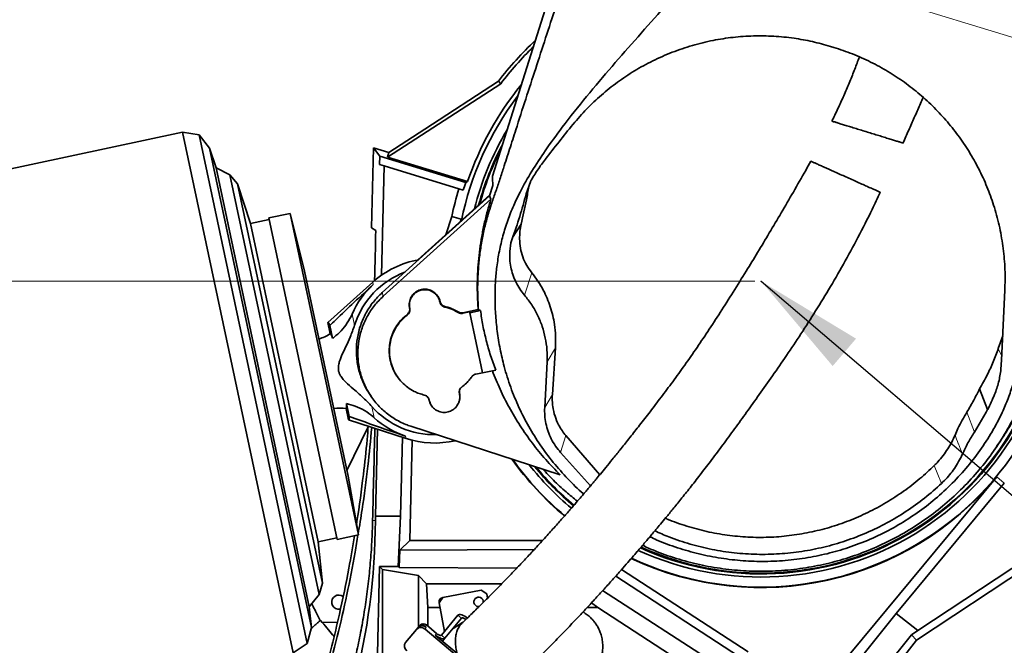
# Model space of a CAD drawing. Header units: millimetres. Extents: x 0 to 11920, y 0 to 8400.
# Tile 17 of 55: x 2615 to 3245, y 5279 to 5679. Entities that reach past the tile are written whole.
import ezdxf

# ---------------------------------------------------------------- set-up
doc = ezdxf.new("R2010")
doc.units = ezdxf.units.MM
doc.header["$LTSCALE"] = 20
doc.header["$PDSIZE"] = -1
doc.styles.add('SLDTEXTSTYLE0', font='TXT', dxfattribs={"width": 0.605})
doc.dimstyles.new('SLDDIMSTYLE0', dxfattribs={"dimtxt": 70, "dimasz": 70, "dimexe": 0, "dimexo": 0.0625, "dimgap": 17.5, "dimtad": 1, "dimdec": 0, "dimrnd": 1e-09, "dimzin": 12, "dimdsep": 46, "dimtxsty": 'SLDTEXTSTYLE0', "dimsah": 1, "dimcen": 0.09, "dimadec": 0, "dimazin": 3, "dimtfac": 1, "dimtofl": 0, "dimtmove": 0, "dimatfit": 3, "dimfxl": 1, "dimfrac": 2, "dimtolj": 1, "dimtzin": 12, "dimarcsym": 0})
doc.dimstyles.new('SLDDIMSTYLE1', dxfattribs={"dimtxt": 70, "dimasz": 70, "dimexe": 0, "dimexo": 0.0625, "dimgap": 17.5, "dimtad": 1, "dimdec": 1, "dimrnd": 1e-09, "dimzin": 12, "dimdsep": 46, "dimtxsty": 'SLDTEXTSTYLE0', "dimsah": 1, "dimcen": 0.09, "dimadec": 0, "dimazin": 3, "dimtfac": 1, "dimtofl": 0, "dimtmove": 0, "dimatfit": 3, "dimfxl": 1, "dimfrac": 2, "dimtolj": 1, "dimtzin": 12, "dimarcsym": 0})
doc.dimstyles.new('SLDDIMSTYLE2', dxfattribs={"dimtxt": 0.18, "dimasz": 70, "dimexe": 0, "dimexo": 0.0625, "dimgap": 0, "dimtad": 0, "dimtih": 1, "dimtoh": 1, "dimdec": 0, "dimrnd": 1e-09, "dimzin": 0, "dimdsep": 46, "dimtxsty": 'Standard', "dimsah": 1, "dimcen": 0.09, "dimadec": 0, "dimazin": 0, "dimtfac": 70, "dimtdec": 0, "dimtofl": 0, "dimtmove": 0, "dimatfit": 3, "dimfxl": 1, "dimfrac": 2, "dimtolj": 1, "dimtzin": 0, "dimarcsym": 0})
doc.dimstyles.new('SLDDIMSTYLE4', dxfattribs={"dimtxt": 70, "dimasz": 70, "dimexe": 0, "dimexo": 0.0625, "dimgap": 17.5, "dimtad": 1, "dimdec": 0, "dimrnd": 1e-09, "dimzin": 12, "dimdsep": 46, "dimtxsty": 'SLDTEXTSTYLE0', "dimsah": 1, "dimcen": 0.09, "dimse1": 1, "dimsd1": 1, "dimadec": 0, "dimazin": 3, "dimtfac": 1, "dimtofl": 0, "dimtmove": 0, "dimatfit": 3, "dimfxl": 1, "dimfrac": 2, "dimtolj": 1, "dimtzin": 12, "dimarcsym": 0})

# ---------------------------------------------------------------- blocks, each defined once
blk = doc.blocks.new('_D_10')
at = {"color": 7, "linetype": 'Continuous', "lineweight": 0}
for p, q in [((3085.41, 6636.48), (2001.1, 6636.48)), ((2031.1, 6636.48), (2031.1, 5511.48)), ((3085.41, 5511.48), (2001.1, 5511.48))]:
    blk.add_line(p, q, dxfattribs=at)
at = {"color": 7, "linetype": 'Continuous', "lineweight": 18}
for points in [[(2031.1, 6636.48), (2021.1, 6566.48), (2041.1, 6566.48)], [(2031.1, 5511.48), (2041.1, 5581.48), (2021.1, 5581.48)]]:
    blk.add_solid(points, dxfattribs=at)
at = {"color": 7, "linetype": 'Continuous', "lineweight": 18, "insert": (1940.86, 5967.04), "char_height": 70, "attachment_point": 1, "rotation": 90, "style": 'SLDTEXTSTYLE0'}
blk.add_mtext('1125', dxfattribs=at)
blk = doc.blocks.new('_D_12')
at = {"color": 7, "linetype": 'Continuous', "lineweight": 0}
for p, q in [((2879.41, 7007.63), (1861.1, 7007.63)), ((1891.1, 4731.48), (1891.1, 7007.63)), ((2409.82, 4731.48), (1861.1, 4731.48))]:
    blk.add_line(p, q, dxfattribs=at)
at = {"color": 7, "linetype": 'Continuous', "lineweight": 18}
for points in [[(1891.1, 7007.63), (1881.1, 6937.63), (1901.1, 6937.63)], [(1891.1, 4731.48), (1901.1, 4801.48), (1881.1, 4801.48)]]:
    blk.add_solid(points, dxfattribs=at)
at = {"color": 7, "linetype": 'Continuous', "lineweight": 18, "insert": (1800.86, 5762.61), "char_height": 70, "attachment_point": 1, "rotation": 90, "style": 'SLDTEXTSTYLE0'}
blk.add_mtext('2276', dxfattribs=at)
blk = doc.blocks.new('_D_14')
at = {"color": 7, "linetype": 'Continuous', "lineweight": 0}
for p, q in [((4581.91, 5609.84), (4581.91, 5800.8)), ((4581.91, 5770.8), (4186.2, 5770.8))]:
    blk.add_line(p, q, dxfattribs=at)
at = {"color": 7, "linetype": 'Continuous', "lineweight": 18}
blk.add_solid([(4581.91, 5770.8), (4511.91, 5780.8), (4511.91, 5760.8)], dxfattribs=at)
at = {"color": 7, "linetype": 'Continuous', "lineweight": 18, "insert": (4186.2, 5861.03), "char_height": 70, "attachment_point": 1, "style": 'SLDTEXTSTYLE0'}
blk.add_mtext('1773', dxfattribs=at)
blk = doc.blocks.new('_D_15')
at = {"color": 7, "linetype": 'Continuous', "lineweight": 0}
for p, q in [((4581.91, 5609.84), (4581.91, 5940.8)), ((4581.91, 5910.8), (4173.52, 5910.8))]:
    blk.add_line(p, q, dxfattribs=at)
at = {"color": 7, "linetype": 'Continuous', "lineweight": 18}
for centre, start, end in [((4293.63, 5964.51), 153.43495, 206.56505), ((4292.66, 5964.51), 333.43495, 26.56505)]:
    blk.add_arc(centre, 120.11, start, end, dxfattribs=at)
blk.add_solid([(4581.91, 5910.8), (4511.91, 5920.8), (4511.91, 5900.8)], dxfattribs=at)
at = {"color": 7, "linetype": 'Continuous', "lineweight": 18, "insert": (4186.2, 6001.03), "char_height": 70, "attachment_point": 1, "style": 'SLDTEXTSTYLE0'}
blk.add_mtext('1894', dxfattribs=at)

msp = doc.modelspace()

# ---------------------------------------------------------------- linework, layer by layer
at = {"color": 7, "linetype": 'Continuous', "lineweight": 35}
for p, q in [((2917.64, 5578.56), (2977.02, 5766.45)), ((3133.73, 5661.57), (3135.96, 5660.89)), ((2922.95, 5637.7), (2850.64, 5590.75)), ((2874.41, 5608.69), (2921.5, 5639.25)), ((2921.5, 5639.25), (2922.95, 5637.7)), ((2969.08, 5611.66), (2969.23, 5611.85)), ((2719.49, 5606.65), (2508.48, 5561.79)), ((2730.11, 5604.97), (2719.49, 5606.65)), ((2719.49, 5606.65), (2790.19, 5274.08)), ((2736.88, 5596.61), (2730.11, 5604.97)), ((2730.11, 5604.97), (2799.21, 5279.93)), ((2851.47, 5593.79), (2874.41, 5608.69)), ((2740.99, 5583.96), (2736.88, 5596.61)), ((2736.88, 5596.61), (2801.99, 5290.32)), ((2840.42, 5545.56), (2841.69, 5596.78)), ((2841.69, 5596.78), (2845.62, 5591.33)), ((2841.69, 5596.78), (2851.47, 5593.79)), ((2845.62, 5591.33), (2845.49, 5586.06)), ((2900.6, 5574.52), (2845.62, 5591.33)), ((2851.47, 5593.79), (2850.64, 5590.75)), ((2850.64, 5590.75), (2901.77, 5575.12)), ((2749.81, 5579.46), (2740.99, 5583.96)), ((2740.99, 5583.96), (2800.6, 5303.55)), ((2848.4, 5585.17), (2845.49, 5586.06)), ((2848.4, 5585.17), (2846.67, 5515.32)), ((2896.24, 5570.54), (2848.4, 5585.17)), ((2754.78, 5573.64), (2749.81, 5579.46)), ((2749.81, 5579.46), (2806.82, 5311.24)), ((2762.98, 5548.42), (2754.78, 5573.64)), ((2754.78, 5573.64), (2809, 5318.58)), ((2901.77, 5575.12), (2900.6, 5574.52)), ((2917.89, 5572.64), (2915.87, 5566.08)), ((2941.91, 5575.08), (2939.27, 5567.3)), ((2941.91, 5575.08), (2941.94, 5575.14)), ((2915.87, 5566.08), (2847.22, 5504.27)), ((2916.03, 5566.6), (2869.98, 5525.13)), ((2899.05, 5569.68), (2896.24, 5570.54)), ((2915.87, 5566.08), (2916.7, 5563.89)), ((2916.7, 5563.89), (2847.85, 5501.91)), ((2916.18, 5562.21), (2916.7, 5563.89)), ((2788.28, 5554.82), (2774.69, 5551.93)), ((2797.48, 5517.92), (2788.28, 5554.82)), ((2788.28, 5554.82), (2831.95, 5349.41)), ((2887.83, 5541.21), (2891.69, 5552.8)), ((2891.69, 5552.8), (2897.77, 5551.16)), ((2774.9, 5550.95), (2762.98, 5548.42)), ((2762.98, 5548.42), (2806.22, 5344.96)), ((2774.69, 5551.93), (2818.35, 5346.52)), ((2897.3, 5549.73), (2897.77, 5551.16)), ((2897.77, 5551.16), (2897.52, 5549.94)), ((2936.08, 5548.03), (2930.57, 5539.36)), ((2840.42, 5545.56), (2843.09, 5544.01)), ((2928.72, 5530.59), (2929.36, 5536.01)), ((2797.48, 5517.92), (2825.34, 5386.85)), ((2841.18, 5510.94), (2812.46, 5485.05)), ((3245.28, 5505.73), (3243.16, 5460.99)), ((2884.12, 5498.16), (2884.09, 5498.28)), ((2884.25, 5498.42), (2884.22, 5498.54)), ((2864.66, 5494.38), (2864.68, 5494.26)), ((2864.79, 5494.18), (2864.81, 5494.06)), ((2908.55, 5493.48), (2898.67, 5491.38)), ((2903, 5491.94), (2898.7, 5491.03)), ((2903.12, 5491.38), (2903, 5491.94)), ((2910.03, 5492.85), (2903.12, 5491.38)), ((2903.12, 5491.38), (2911.3, 5452.93)), ((2908.7, 5493.14), (2908.55, 5493.48)), ((2910.03, 5492.85), (2908.7, 5493.14)), ((2812.46, 5485.05), (2813.98, 5477.88)), ((2813.73, 5483.26), (2815.48, 5475.04)), ((3241.09, 5468.5), (3243.9, 5476.6)), ((2957.96, 5468.95), (2955.98, 5439.13)), ((2952.59, 5459.92), (2951.07, 5430.88)), ((3243.16, 5460.99), (3242.75, 5455.33)), ((2906.96, 5452.16), (2911.27, 5453.07)), ((2911.3, 5452.93), (2919.74, 5454.72)), ((2856.93, 5450.47), (2857.04, 5450.31)), ((2903.71, 5449.47), (2903.81, 5449.62)), ((2896.7, 5439.85), (2896.67, 5439.96)), ((3234.28, 5429.5), (3229.06, 5442.66)), ((2826.09, 5425.13), (2824.34, 5433.35)), ((2839.74, 5438.41), (2840.51, 5437.31)), ((2877.11, 5435.8), (2877.13, 5435.69)), ((2877.24, 5435.6), (2877.26, 5435.49)), ((2825.65, 5422.97), (2824.13, 5430.15)), ((3225.83, 5415.06), (3233.42, 5427.87)), ((3233.42, 5427.87), (3234.28, 5429.5)), ((2825.65, 5422.97), (2862.42, 5411.01)), ((2838.24, 5418.36), (2824.54, 5390.62)), ((2844.23, 5416.93), (2842.86, 5361.48)), ((2865.52, 5418.81), (2960.96, 5387.8)), ((2858.87, 5361.48), (2860.11, 5411.76)), ((2864.77, 5345.77), (2866.36, 5409.88)), ((2964.69, 5412.84), (2986.31, 5387.85)), ((2961.29, 5402.02), (2980.41, 5380.79)), ((3218.12, 5400.96), (3218.12, 5400.97)), ((3238.25, 5403.25), (3240.08, 5405.85)), ((2831.95, 5349.41), (2825.34, 5386.85)), ((3240.08, 5386.57), (3084.94, 5199.44)), ((3244.92, 5382.56), (3175.79, 5299.17)), ((2842.86, 5361.48), (2842.84, 5358.52)), ((2842.86, 5361.48), (2858.87, 5361.48)), ((2857.38, 5329.16), (2858.87, 5361.48)), ((3300.03, 5355.64), (3188.86, 5282.06)), ((3288.17, 5353.38), (3189.73, 5288.22)), ((2806.22, 5344.96), (2818.15, 5347.5)), ((2809, 5318.58), (2806.22, 5344.96)), ((2818.35, 5346.52), (2831.95, 5349.41)), ((2858.5, 5339.66), (2864.77, 5345.77)), ((2864.77, 5345.77), (2949.63, 5345.77)), ((2857.99, 5328.54), (2858.5, 5339.66)), ((2944.5, 5340.18), (2858.5, 5339.66)), ((2843.28, 5228.67), (2845.41, 5329.16)), ((2847.33, 5327.24), (2845.41, 5329.16)), ((2857.38, 5329.16), (2845.41, 5329.16)), ((2847.33, 5327.24), (2847.33, 5233.49)), ((2870.32, 5323.38), (2847.33, 5327.24)), ((2857.38, 5329.16), (2857.99, 5328.54)), ((2857.99, 5328.54), (2933.17, 5328.1)), ((3000.16, 5327.22), (3081.1, 5274.61)), ((2875.62, 5318.07), (2870.32, 5323.38)), ((2870.32, 5323.38), (2870.32, 5290.45)), ((3075.54, 5271.46), (2996.48, 5323.06)), ((2806.82, 5311.24), (2809, 5318.58)), ((2875.62, 5318.07), (2923.5, 5318.07)), ((2876.41, 5303.09), (2875.62, 5318.07)), ((2885.92, 5309.51), (2910.5, 5314.06)), ((2914, 5311.66), (2910.5, 5314.06)), ((2988.14, 5313.78), (3061.04, 5266.58)), ((2800.6, 5303.55), (2806.82, 5311.24)), ((2885.92, 5309.51), (2883.52, 5306.01)), ((2914, 5311.66), (2914.5, 5308.95)), ((2801.99, 5290.32), (2800.6, 5303.55)), ((2876.41, 5303.09), (2876.41, 5291.03)), ((2884.06, 5303.09), (2876.41, 5303.09)), ((2886.92, 5287.67), (2883.52, 5306.01)), ((2985.01, 5303.09), (2978.3, 5303.09)), ((2980.93, 5305.92), (2985.01, 5303.09)), ((3050.22, 5260.7), (2985.01, 5303.09)), ((2895.64, 5298.06), (2885.05, 5285.44)), ((2897.94, 5296.14), (2887.34, 5283.51)), ((3175.79, 5299.17), (3068.08, 5164.97)), ((3175.79, 5299.17), (3189.73, 5288.22)), ((2799.21, 5279.93), (2801.99, 5290.32)), ((2802.04, 5289.78), (2801.78, 5289.54)), ((2818.57, 5293.53), (2808.62, 5293.62)), ((2862.17, 5280.74), (2869.16, 5289.07)), ((2869.16, 5289.07), (2869.98, 5290.04)), ((2870.56, 5290.73), (2869.98, 5290.04)), ((2870.56, 5290.73), (2871.38, 5291.7)), ((2904.95, 5263.77), (2874.56, 5289.27)), ((2875.37, 5290.25), (2874.61, 5290.89)), ((2881.93, 5286.4), (2875.42, 5291.86)), ((3189.73, 5288.22), (3185.63, 5285.57)), ((2897.39, 5271.77), (2881.12, 5285.42)), ((2887.34, 5283.51), (2885.71, 5281.57)), ((3185.63, 5285.57), (3079.44, 5153.35)), ((3188.86, 5282.06), (3130.28, 5207.52)), ((3188.86, 5282.06), (3185.63, 5285.57)), ((2790.19, 5274.08), (2799.21, 5279.93))]:
    msp.add_line(p, q, dxfattribs=at)
at = {"color": 8, "linetype": 'Continuous', "lineweight": 18}
for p, q in [((3267.5, 5662.11), (3059.55, 5725.52)), ((2916.96, 5560.53), (2916.18, 5562.21)), ((2938.17, 5502.6), (2942.82, 5516.89)), ((2841.18, 5510.94), (2841.5, 5509.42)), ((2847.85, 5501.91), (2847.22, 5504.27)), ((2884.09, 5498.28), (2884.22, 5498.54)), ((2884.12, 5498.16), (2884.25, 5498.42)), ((2827.98, 5490.52), (2829.51, 5483.33)), ((2863.26, 5489.91), (2863.18, 5490.24)), ((2864.79, 5494.18), (2864.66, 5494.38)), ((2864.68, 5494.26), (2864.81, 5494.06)), ((2887.25, 5495.36), (2887.22, 5495)), ((2895.69, 5491.54), (2895.76, 5491.88)), ((2898.67, 5491.38), (2898.7, 5491.03)), ((2952.59, 5459.92), (2957.96, 5468.95)), ((3243.29, 5463.67), (3241.09, 5468.5)), ((2896.57, 5439.59), (2896.7, 5439.85)), ((2955.98, 5439.13), (2951.07, 5430.88)), ((2877.24, 5435.6), (2877.11, 5435.8)), ((2877.26, 5435.49), (2877.13, 5435.69)), ((2840.53, 5431.49), (2842.06, 5424.29)), ((3225.83, 5415.06), (3221.01, 5427.94)), ((2862.1, 5412.53), (2862.42, 5411.01)), ((2961.29, 5402.02), (2964.69, 5412.84)), ((3240.08, 5386.57), (3244.92, 5382.56)), ((2841.09, 5358.56), (2842.84, 5358.52)), ((2897.94, 5296.14), (2895.64, 5298.06)), ((2875.37, 5290.25), (2874.56, 5289.27)), ((2875.42, 5291.86), (2874.61, 5290.89)), ((2881.12, 5285.42), (2881.93, 5286.4)), ((2885.05, 5285.44), (2887.34, 5283.51))]:
    msp.add_line(p, q, dxfattribs=at)
at = {"color": 8, "linetype": 'Continuous', "lineweight": 18, "flags": 128}
msp.add_lwpolyline([(3200.14, 5393.71), (3202.49, 5388.02), (3204.41, 5383.36), (3204.83, 5382.33)], dxfattribs=at)
at = {"color": 7, "linetype": 'Continuous', "lineweight": 35, "flags": 128}
for points in [[(2901.87, 5296.15), (2900.94, 5296.87), (2899.98, 5297.48), (2899.04, 5297.97), (2898.14, 5298.31), (2897.32, 5298.49), (2896.61, 5298.51), (2896.05, 5298.37), (2895.64, 5298.06)], [(2900.73, 5295.43), (2900.59, 5295.54), (2900.11, 5295.84), (2899.64, 5296.09), (2899.19, 5296.26), (2898.78, 5296.35), (2898.43, 5296.36), (2898.14, 5296.29), (2897.94, 5296.14)], [(2887.34, 5283.51), (2886.94, 5283.21), (2886.37, 5283.06), (2885.66, 5283.08), (2884.85, 5283.27), (2883.95, 5283.61), (2883, 5284.1), (2882.05, 5284.71), (2881.12, 5285.42)], [(2885.05, 5285.44), (2884.84, 5285.29), (2884.56, 5285.21), (2884.21, 5285.22), (2883.8, 5285.32), (2883.35, 5285.49), (2882.87, 5285.73), (2882.4, 5286.04), (2881.93, 5286.4)]]:
    msp.add_lwpolyline(points, dxfattribs=at)
at = {"color": 7, "linetype": 'Continuous', "lineweight": 35}
for centre, radius, start, end in [((3089.41, 5511.48), 211, 133.15812, 142.73073), ((3089.41, 5511.48), 208.9, 134.19889, 142.83047), ((3089.41, 5511.48), 198.14, 140.68178, 161.265), ((3089.41, 5511.48), 195.42, 142.7779, 168.55444), ((3089.41, 5511.48), 189.02, 149.22654, 165.85156), ((3089.41, 5511.48), 187, 152.18494, 164.91709), ((3089.41, 5511.48), 186.5, 153.06986, 164.67904), ((3089.41, 5511.48), 199.06, 161.53707, 163), ((3089.41, 5511.48), 202, 163, 168.19684), ((2880.68, 5467.11), 59, 99.93621, 132.02686), ((3089.41, 5511.48), 195.42, 244.91782, 3.82673), ((2880.68, 5467.11), 53.67, 110.68147, 162.41396), ((2880.68, 5467.11), 57.66, 132.79909, 156.04428), ((3089.41, 5511.48), 189.02, 245.47081, 357.3781), ((3089.41, 5511.48), 187, 245.65258, 354.41969), ((3089.41, 5511.48), 186.5, 245.69794, 353.53477), ((2795.99, 5507.89), 35, 287.82284, 300.94729), ((2819.9, 5395.41), 35, 83.05808, 96.17857), ((2880.68, 5467.11), 53.67, 221.58745, 271.41426), ((2880.68, 5467.11), 57.66, 227.95714, 251.20233), ((2880.68, 5467.11), 59, 251.97455, 282.90953), ((3089.41, 5511.48), 195.71, 215.49999, 230.04457), ((3089.41, 5511.48), 195.42, 215.61435, 230.04704), ((3089.41, 5511.48), 189.02, 218.3351, 230.09096), ((3089.41, 5511.48), 187, 219.27634, 230.10256), ((3089.41, 5511.48), 186.5, 219.51618, 230.10542), ((3089.41, 5511.48), 195.71, 244.89398, 320.33937), ((2819.41, 5306.48), 4.5, 52.24387, 261.45901), ((2886.47, 5306.56), 3, 100.5, 190.5), ((2908.83, 5306.63), 3, 352.32665, 280.5), ((2819.41, 5306.48), 4.5, 261.45901, 284.61061), ((2871.96, 5286.46), 3.83, 47.32466, 137.04786), ((2872.78, 5287.43), 3.83, 47.32466, 137.04786), ((2872.66, 5288.78), 2.87, 47.32466, 137.04786), ((2873.48, 5289.75), 2.87, 47.32466, 137.04786), ((2865.23, 5278.43), 3.83, 142.95214, 232.67534)]:
    msp.add_arc(centre, radius, start, end, dxfattribs=at)
for centre, major_axis, ratio, start_param, end_param in [((2769.41, 2681.08), (89.88, 3635.79), 0.001295, 5.604881, 5.619053), ((2819.14, 5454.03), (-6.6, 31.07), 0.069984, 5.922578, 6.323611), ((2819.14, 5454.03), (-6.6, 31.07), 0.069984, 3.101167, 3.5022), ((2769.41, 2681.08), (123.83, 5009.31), 0.001295, 5.27634, 5.29032), ((2420.91, 5360.04), (0, 422.03), 0.999776, 4.454533, 4.708781)]:
    msp.add_ellipse(centre, major_axis=major_axis, ratio=ratio, start_param=start_param, end_param=end_param, dxfattribs=at)
for points, knots in [([(2916.96, 5560.53), (2917.81, 5563.01), (2919.52, 5567.97), (2922.11, 5575.73), (2925.15, 5585.03), (2928.65, 5595.88), (2933.39, 5610.69), (2938.95, 5627.9), (2945.31, 5647.44), (2951.69, 5666.92), (2957.85, 5685.87), (2963.78, 5704.35), (2969.48, 5722.28), (2975.17, 5740.26), (2978.97, 5752.25), (2980.87, 5758.24)], [0, 0, 0, 0, 0.040159, 0.080411, 0.120634, 0.18248, 0.244343, 0.343556, 0.442775, 0.542064, 0.641335, 0.730921, 0.820522, 0.910262, 1, 1, 1, 1]), ([(2975.99, 5375.58), (2975.9, 5375.65), (2972.25, 5378.63), (2965.67, 5385.31), (2956.41, 5395.64), (2948.11, 5406.79), (2940.76, 5418.52), (2934.42, 5430.85), (2929.17, 5443.7), (2925.24, 5456.22), (2922.46, 5468.18), (2920.62, 5479.48), (2919.56, 5490.54), (2919.21, 5501.3), (2919.52, 5511.28), (2920.44, 5521.1), (2921.98, 5530.73), (2924.27, 5540.61), (2927.33, 5550.36), (2931.04, 5559.66), (2936.11, 5570.22), (2942.75, 5581.91), (2951.83, 5595.71), (2963.5, 5611.63), (2977.78, 5629.65), (2994.05, 5648.85), (3010.75, 5667.76), (3027.52, 5686.6), (3043.98, 5705.72), (3054.36, 5718.91), (3059.55, 5725.52)], [0, 0, 0, 0, 0.00077, 0.033356, 0.066513, 0.09967, 0.132757, 0.165843, 0.199523, 0.233205, 0.261031, 0.288887, 0.316715, 0.342213, 0.367709, 0.389894, 0.414567, 0.439238, 0.464379, 0.489522, 0.512652, 0.550183, 0.587878, 0.633318, 0.694175, 0.755335, 0.81649, 0.877647, 0.938797, 1, 1, 1, 1]), ([(2969.23, 5611.85), (2972.05, 5615.12), (2977.7, 5621.66), (2987.23, 5630.56), (2997.44, 5638.73), (3008.43, 5646.07), (3020.16, 5652.49), (3032.57, 5657.94), (3045.44, 5662.32), (3058.45, 5665.51), (3071.5, 5667.51), (3084.48, 5668.39), (3097.52, 5668.21), (3110.13, 5666.95), (3122.24, 5664.79), (3129.9, 5662.64), (3133.73, 5661.57)], [0, 0, 0, 0, 0.072571, 0.145392, 0.218203, 0.290761, 0.36505, 0.439632, 0.514203, 0.588476, 0.658936, 0.729665, 0.800389, 0.870841, 0.93542, 1, 1, 1, 1]), ([(3267.5, 5662.11), (3267.16, 5654.13), (3266.15, 5630.21), (3264.18, 5598.36), (3262.76, 5566.35), (3262.16, 5544.19), (3261.61, 5524.95), (3260.86, 5509.25), (3259.79, 5495.1), (3258.32, 5481.98), (3256.46, 5470.23), (3254.34, 5459.84), (3251.94, 5450.39), (3249.06, 5441.13), (3245.64, 5432.1), (3241.68, 5423.46), (3236.37, 5413.76), (3229.43, 5403.16), (3220.5, 5391.74), (3210.5, 5380.95), (3199.6, 5371.13), (3187.94, 5362.37), (3175.65, 5354.67), (3162.58, 5347.96), (3149.01, 5342.43), (3135.15, 5338.11), (3121.12, 5334.99), (3106.7, 5333.02), (3092.23, 5332.28), (3077.88, 5332.74), (3063.75, 5334.34), (3049.69, 5337.1), (3036.01, 5341.06), (3025.53, 5344.81), (3019.85, 5347.54), (3018.36, 5348.27)], [0, 0, 0, 0, 0.04842, 0.145269, 0.193692, 0.242851, 0.279721, 0.310465, 0.338179, 0.365889, 0.390587, 0.410441, 0.430294, 0.449817, 0.469354, 0.488867, 0.507408, 0.53628, 0.565361, 0.594749, 0.624581, 0.653128, 0.681675, 0.710647, 0.740063, 0.767981, 0.795899, 0.824153, 0.852892, 0.880252, 0.907611, 0.935478, 0.963344, 0.990318, 1, 1, 1, 1]), ([(3135.96, 5660.89), (3139.96, 5659.56), (3147.97, 5656.91), (3159.51, 5651.7), (3170.6, 5645.66), (3181.12, 5638.74), (3191, 5631.01), (3200.21, 5622.52), (3208.68, 5613.36), (3216.41, 5603.52), (3223.34, 5593.03), (3229.41, 5581.95), (3234.56, 5570.46), (3238.85, 5558.35), (3242.16, 5545.64), (3244.39, 5532.41), (3245.57, 5519.06), (3245.37, 5510.17), (3245.28, 5505.73)], [0, 0, 0, 0, 0.06054, 0.1213002, 0.1820644, 0.2426099, 0.3030879, 0.3637729, 0.4244652, 0.4849533, 0.5468646, 0.60898, 0.6711031, 0.733025, 0.7996473, 0.8665053, 0.9333694, 1, 1, 1, 1]), ([(3152.24, 5654.76), (3151.28, 5652.19), (3149.32, 5646.93), (3146.15, 5639.03), (3142.73, 5630.96), (3138.98, 5622.71), (3136.28, 5616.96), (3134.77, 5613.98), (3134.69, 5613.81)], [0, 0, 0, 0, 0.183015, 0.374445, 0.570495, 0.771573, 0.987435, 1, 1, 1, 1]), ([(3180.12, 5599.79), (3180.74, 5601.16), (3182.56, 5605.24), (3185.57, 5612), (3189.14, 5620.04), (3191.63, 5625.66), (3192.93, 5628.61), (3193.05, 5628.89)], [0, 0, 0, 0, 0.142467, 0.422422, 0.698084, 0.970932, 1, 1, 1, 1]), ([(2951.54, 5589.55), (2954.44, 5593.26), (2960.23, 5600.67), (2966.13, 5608), (2969.08, 5611.66)], [0, 0, 0, 0, 0.4999748, 1, 1, 1, 1]), ([(3134.76, 5613.78), (3134.74, 5613.78), (3134.65, 5613.81), (3135.19, 5613.65), (3136.39, 5613.27), (3138.24, 5612.71), (3140.64, 5611.96), (3143.46, 5611.1), (3146.66, 5610.11), (3150.07, 5609.06), (3153.69, 5607.94), (3157.36, 5606.81), (3161.07, 5605.67), (3164.68, 5604.56), (3168.14, 5603.49), (3171.34, 5602.51), (3174.19, 5601.63), (3176.57, 5600.89), (3178.44, 5600.32), (3179.62, 5599.95), (3180.16, 5599.78), (3180.08, 5599.81), (3180.06, 5599.82)], [0, 0, 0, 0, 0.017771, 0.074905, 0.129188, 0.185157, 0.237537, 0.291534, 0.34228, 0.394533, 0.444737, 0.496359, 0.547303, 0.599637, 0.652211, 0.706213, 0.760572, 0.816442, 0.871933, 0.929032, 0.984483, 1, 1, 1, 1]), ([(3121.18, 5588.23), (3120.1, 5586.26), (3116.43, 5579.58), (3110.1, 5568.55), (3102.35, 5555.24), (3094.75, 5542.42), (3087.31, 5530.06), (3079.62, 5517.47), (3071.69, 5504.71), (3063.51, 5491.84), (3055.5, 5479.57), (3047.6, 5467.84), (3039.78, 5456.69), (3032.11, 5446.16), (3024.74, 5436.32), (3017.73, 5427.19), (3011.13, 5418.72), (3005.01, 5410.95), (2999.45, 5403.98), (2994.55, 5397.91), (2990.38, 5392.8), (2986.94, 5388.61), (2984.41, 5385.57), (2982.67, 5383.49), (2981.55, 5382.15), (2980.46, 5380.86), (2979.13, 5379.29), (2977.33, 5377.16), (2974.95, 5374.37), (2971.91, 5370.83), (2968.14, 5366.48), (2963.63, 5361.33), (2958.37, 5355.41), (2952.36, 5348.73), (2946.25, 5342.05), (2940.15, 5335.49), (2934.17, 5329.14), (2927.77, 5322.44), (2921.44, 5315.94), (2915.25, 5309.68), (2909.23, 5303.68), (2903.46, 5298.02), (2899.79, 5294.51), (2898.15, 5292.93)], [0, 0, 0, 0, 0.01764, 0.059851, 0.10124, 0.141698, 0.181075, 0.219228, 0.262454, 0.303667, 0.3428, 0.379862, 0.415613, 0.449339, 0.481044, 0.510704, 0.538301, 0.563875, 0.587047, 0.606991, 0.62389, 0.637785, 0.648703, 0.654335, 0.658653, 0.66218, 0.66736, 0.674502, 0.683718, 0.695715, 0.710617, 0.72843, 0.749174, 0.772888, 0.799644, 0.821789, 0.845805, 0.871811, 0.899962, 0.92416, 0.949979, 0.977565, 1, 1, 1, 1]), ([(2941.94, 5575.14), (2943.39, 5577.6), (2946.33, 5582.57), (2949.79, 5587.2), (2951.54, 5589.55)], [0, 0, 0, 0, 0.4944134, 1, 1, 1, 1]), ([(3165.67, 5568.29), (3165.61, 5568.32), (3165.49, 5568.37), (3164.5, 5568.81), (3162.9, 5569.53), (3160.65, 5570.54), (3157.9, 5571.77), (3154.69, 5573.21), (3151.2, 5574.77), (3147.47, 5576.44), (3143.74, 5578.11), (3140, 5579.79), (3136.45, 5581.38), (3133.08, 5582.89), (3130.04, 5584.25), (3127.33, 5585.46), (3125.04, 5586.49), (3123.22, 5587.3), (3121.94, 5587.88), (3121.22, 5588.2), (3121.24, 5588.19), (3121.25, 5588.18)], [0, 0, 0, 0, 0.04788, 0.103366, 0.160451, 0.216054, 0.273331, 0.327804, 0.383971, 0.436505, 0.490675, 0.541372, 0.593594, 0.643412, 0.694653, 0.744925, 0.796571, 0.848447, 0.901715, 0.9557, 1, 1, 1, 1]), ([(2917.64, 5578.56), (2917.7, 5577.5), (2917.81, 5575.59), (2917.87, 5573.55), (2917.89, 5572.64)], [0, 0, 0, 0, 0.553058, 1, 1, 1, 1]), ([(2940.88, 5572.05), (2940.42, 5569.21), (2939.12, 5561.15), (2937.28, 5553.19), (2936.08, 5548.03)], [0, 0, 0, 0, 0.351745, 1, 1, 1, 1]), ([(2939.27, 5567.3), (2937.94, 5562.48), (2935.28, 5552.83), (2931.73, 5542.47), (2929.68, 5536.89), (2929.36, 5536.01)], [0, 0, 0, 0, 0.456786, 0.914475, 1, 1, 1, 1]), ([(2932.76, 5256.85), (2934.41, 5258.44), (2938.15, 5262.03), (2944.07, 5267.83), (2950.31, 5274.04), (2956.75, 5280.53), (2963.33, 5287.29), (2970.01, 5294.26), (2976.26, 5300.89), (2982.31, 5307.4), (2988.12, 5313.75), (2993.65, 5319.88), (2998.6, 5325.44), (3002.99, 5330.41), (3006.8, 5334.79), (3010.05, 5338.54), (3012.85, 5341.8), (3015.2, 5344.55), (3017.12, 5346.81), (3018.54, 5348.48), (3019.69, 5349.84), (3020.86, 5351.23), (3022.66, 5353.37), (3025.29, 5356.51), (3028.9, 5360.85), (3033.27, 5366.17), (3038.4, 5372.49), (3044.21, 5379.75), (3050.54, 5387.84), (3057.26, 5396.61), (3064.3, 5406.03), (3071.64, 5416.02), (3079.31, 5426.6), (3087.35, 5437.8), (3095.82, 5449.73), (3104.69, 5462.52), (3113.89, 5476.19), (3123.31, 5490.79), (3132.8, 5506.24), (3142.25, 5522.55), (3151.55, 5539.68), (3159.39, 5555.01), (3163.93, 5564.65), (3165.66, 5568.3)], [0, 0, 0, 0, 0.0213711, 0.0484893, 0.0739287, 0.0978217, 0.12568, 0.1514659, 0.175311, 0.1973158, 0.220306, 0.2410712, 0.25967, 0.2761408, 0.2905052, 0.3027733, 0.3129482, 0.3222592, 0.3295004, 0.3348185, 0.3384067, 0.3426282, 0.3481772, 0.3589993, 0.3728359, 0.3897078, 0.4096393, 0.4327299, 0.4581392, 0.4854444, 0.5147054, 0.546001, 0.5787643, 0.6135482, 0.6503464, 0.6891427, 0.7307643, 0.7744074, 0.8200375, 0.867625, 0.9171527, 0.9686215, 1, 1, 1, 1]), ([(2908.55, 5493.48), (2908.44, 5495.04), (2907.96, 5501.88), (2907.87, 5514.1), (2908.89, 5527.45), (2910.43, 5538.15), (2911.97, 5546.24), (2913.84, 5554.27), (2915.4, 5559.56), (2916.18, 5562.21)], [0, 0, 0, 0, 0.067158, 0.295847, 0.526256, 0.644219, 0.762181, 0.881091, 1, 1, 1, 1]), ([(2908.7, 5493.14), (2908.47, 5497.47), (2908.03, 5506.15), (2908.48, 5517.89), (2909.47, 5528.2), (2910.8, 5537.1), (2912.62, 5545.89), (2914.7, 5553.76), (2916.28, 5558.5), (2916.96, 5560.53)], [0, 0, 0, 0, 0.187978, 0.377081, 0.506082, 0.635548, 0.767181, 0.900135, 1, 1, 1, 1]), ([(2942.82, 5516.89), (2941.68, 5518.44), (2939.36, 5521.58), (2936.97, 5526.93), (2935.43, 5532.62), (2934.91, 5538.11), (2935.19, 5543.29), (2935.78, 5546.44), (2936.08, 5548.03)], [0, 0, 0, 0, 0.174675, 0.354512, 0.529152, 0.708671, 0.853343, 1, 1, 1, 1]), ([(2928.72, 5530.59), (2928.69, 5528.91), (2928.63, 5525.55), (2929.36, 5520.55), (2930.66, 5515.67), (2932.58, 5511), (2935.04, 5506.58), (2937.13, 5503.92), (2938.17, 5502.6)], [0, 0, 0, 0, 0.168396, 0.336346, 0.503572, 0.669984, 0.835421, 1, 1, 1, 1]), ([(2942.82, 5516.89), (2944.17, 5515.12), (2946.9, 5511.57), (2950.12, 5506.06), (2952.72, 5500.6), (2954.74, 5495.23), (2956.32, 5489.64), (2957.52, 5483.37), (2958.23, 5476.44), (2958.05, 5471.46), (2957.96, 5468.95)], [0, 0, 0, 0, 0.129799, 0.260895, 0.371014, 0.4819, 0.595184, 0.709287, 0.8538, 1, 1, 1, 1]), ([(2813.73, 5483.26), (2814.91, 5484.4), (2824.06, 5493.23), (2833.38, 5501.88), (2841.5, 5509.42)], [0, 0, 0, 0, 0.128902, 1, 1, 1, 1]), ([(2847.22, 5504.27), (2845.25, 5502.32), (2842.26, 5499.37), (2838.97, 5494.79), (2836.06, 5489.98), (2833.77, 5484.81), (2832.16, 5479.43), (2831.01, 5473.92), (2830.56, 5468.29), (2830.82, 5462.67), (2831.55, 5457.09), (2832.99, 5451.62), (2835.11, 5446.41), (2837.09, 5442.35), (2838.9, 5439.85), (2839.87, 5438.5)], [0, 0, 0, 0, 0.114758, 0.173639, 0.232955, 0.347595, 0.406414, 0.465665, 0.580413, 0.639292, 0.698602, 0.81331, 0.872167, 0.931456, 1, 1, 1, 1]), ([(2847.85, 5501.91), (2845.92, 5499.99), (2842.98, 5497.09), (2839.76, 5492.6), (2836.9, 5487.89), (2834.66, 5482.82), (2833.07, 5477.53), (2831.95, 5472.13), (2831.5, 5466.61), (2831.76, 5461.09), (2832.48, 5455.62), (2833.9, 5450.26), (2835.97, 5445.14), (2838.46, 5440.22), (2841.56, 5435.64), (2845.2, 5431.5), (2849.19, 5427.68), (2853.63, 5424.37), (2858.45, 5421.68), (2862.03, 5420.02), (2864.44, 5419.19), (2865.52, 5418.81)], [0, 0, 0, 0, 0.079402, 0.120293, 0.161184, 0.240506, 0.281354, 0.322202, 0.401594, 0.44248, 0.483366, 0.562728, 0.603598, 0.644468, 0.723754, 0.764581, 0.805409, 0.884784, 0.925661, 0.966537, 1, 1, 1, 1]), ([(2884.22, 5498.54), (2884.05, 5499.18), (2883.69, 5500.46), (2882.47, 5502.61), (2880.4, 5504.73), (2877.33, 5506.23), (2873.93, 5506.63), (2870.59, 5505.89), (2867.68, 5504.09), (2865.54, 5501.42), (2864.4, 5498.19), (2864.39, 5495.76), (2864.63, 5494.52), (2864.66, 5494.38)], [0, 0, 0, 0, 0.063736, 0.127472, 0.234807, 0.342174, 0.449491, 0.556814, 0.664189, 0.771527, 0.878839, 0.986184, 1, 1, 1, 1]), ([(2884.09, 5498.28), (2883.76, 5499.34), (2883.08, 5501.47), (2880.8, 5504), (2877.89, 5505.68), (2874.56, 5506.28), (2871.23, 5505.76), (2868.25, 5504.15), (2865.98, 5501.66), (2864.66, 5498.55), (2864.47, 5495.94), (2864.73, 5494.52), (2864.79, 5494.18)], [0, 0, 0, 0, 0.107358, 0.214718, 0.322063, 0.429428, 0.536845, 0.644218, 0.751568, 0.858953, 0.966344, 1, 1, 1, 1]), ([(2938.17, 5502.6), (2939.76, 5500.58), (2942.95, 5496.54), (2946.7, 5489.8), (2949.63, 5482.68), (2951.61, 5475.23), (2952.72, 5467.6), (2952.64, 5462.48), (2952.59, 5459.92)], [0, 0, 0, 0, 0.164572, 0.330001, 0.496428, 0.663672, 0.831532, 1, 1, 1, 1]), ([(2887.22, 5495), (2886.78, 5495.15), (2885.9, 5495.45), (2884.86, 5496.42), (2884.31, 5497.39), (2884.16, 5498), (2884.12, 5498.16)], [0, 0, 0, 0, 0.29779, 0.59557, 0.893352, 1, 1, 1, 1]), ([(2884.25, 5498.42), (2884.38, 5497.99), (2884.66, 5497.13), (2885.58, 5496.1), (2886.51, 5495.56), (2887.1, 5495.4), (2887.25, 5495.36)], [0, 0, 0, 0, 0.29782, 0.595631, 0.893422, 1, 1, 1, 1]), ([(2815.48, 5475.04), (2815.81, 5475.28), (2817.78, 5476.72), (2821.13, 5479.82), (2825.09, 5484.76), (2827.01, 5488.58), (2827.98, 5490.52)], [0, 0, 0, 0, 0.060602, 0.364303, 0.676717, 1, 1, 1, 1]), ([(2863.18, 5490.24), (2861.95, 5489.21), (2859.44, 5487.12), (2856.43, 5483.25), (2854.05, 5478.94), (2852.45, 5474.32), (2851.63, 5469.46), (2851.66, 5464.57), (2852.48, 5459.7), (2854.17, 5455.14), (2855.72, 5452.01), (2856.85, 5450.63), (2856.97, 5450.49)], [0, 0, 0, 0, 0.108367, 0.219877, 0.328159, 0.439575, 0.547939, 0.659448, 0.767843, 0.879387, 0.987762, 1, 1, 1, 1]), ([(2863.26, 5489.91), (2862.03, 5488.88), (2859.54, 5486.79), (2856.54, 5482.95), (2854.17, 5478.66), (2852.58, 5474.06), (2851.77, 5469.22), (2851.78, 5464.35), (2852.62, 5459.52), (2854.25, 5454.93), (2856.65, 5450.64), (2859.7, 5446.85), (2863.38, 5443.6), (2867.13, 5441.28), (2870.77, 5439.68), (2873.01, 5439.07), (2874.13, 5438.77)], [0, 0, 0, 0, 0.073412, 0.148953, 0.222309, 0.297788, 0.371198, 0.446739, 0.52017, 0.595734, 0.669151, 0.744699, 0.818069, 0.893565, 0.946396, 1, 1, 1, 1]), ([(2863.18, 5490.24), (2863.52, 5490.55), (2864.18, 5491.16), (2864.72, 5492.43), (2864.82, 5493.5), (2864.71, 5494.1), (2864.68, 5494.26)], [0, 0, 0, 0, 0.297818, 0.595627, 0.893418, 1, 1, 1, 1]), ([(2864.81, 5494.06), (2864.86, 5493.6), (2864.97, 5492.67), (2864.53, 5491.31), (2863.88, 5490.41), (2863.39, 5490.01), (2863.26, 5489.91)], [0, 0, 0, 0, 0.297846, 0.5956832, 0.8934881, 1, 1, 1, 1]), ([(2895.69, 5491.54), (2894.56, 5492.17), (2892.65, 5493.23), (2889.78, 5494.33), (2888.08, 5494.77), (2887.22, 5495)], [0, 0, 0, 0, 0.424387, 0.710984, 1, 1, 1, 1]), ([(2895.76, 5491.88), (2894.63, 5492.51), (2892.72, 5493.58), (2889.83, 5494.68), (2888.12, 5495.13), (2887.25, 5495.36)], [0, 0, 0, 0, 0.422456, 0.710007, 1, 1, 1, 1]), ([(2898.7, 5491.03), (2898.42, 5490.98), (2897.68, 5490.87), (2896.62, 5491.05), (2895.95, 5491.4), (2895.69, 5491.54)], [0, 0, 0, 0, 0.273513, 0.717914, 1, 1, 1, 1]), ([(2895.76, 5491.88), (2896.01, 5491.75), (2896.66, 5491.41), (2897.69, 5491.24), (2898.4, 5491.34), (2898.67, 5491.38)], [0, 0, 0, 0, 0.282582, 0.726798, 1, 1, 1, 1]), ([(2910.03, 5492.85), (2910.5, 5489.63), (2911.46, 5483.17), (2913.66, 5473.58), (2916.36, 5464.06), (2918.61, 5457.84), (2919.74, 5454.72)], [0, 0, 0, 0, 0.247768, 0.496477, 0.747836, 1, 1, 1, 1]), ([(2829.51, 5483.33), (2828.63, 5480.81), (2827, 5476.21), (2824.01, 5469.78), (2821.7, 5464.96), (2820.18, 5461.19), (2819.46, 5458.84), (2819.14, 5456.73), (2819.15, 5455.24), (2819.39, 5453.73), (2819.89, 5452.21), (2821.05, 5450.2), (2822.8, 5448.11), (2825.77, 5445.22), (2830.05, 5441.57), (2835.4, 5436.93), (2838.82, 5433.3), (2840.53, 5431.49)], [0, 0, 0, 0, 0.128029, 0.233882, 0.339755, 0.384207, 0.428974, 0.457261, 0.486213, 0.500022, 0.530475, 0.562178, 0.610936, 0.660483, 0.760939, 0.880263, 1, 1, 1, 1]), ([(2815.48, 5475.04), (2815.25, 5475.68), (2814.77, 5476.97), (2814.28, 5477.85), (2814.07, 5477.87), (2813.98, 5477.88)], [0, 0, 0, 0, 0.352563, 0.71826, 1, 1, 1, 1]), ([(3229.06, 5442.66), (3230.76, 5445.67), (3233.96, 5451.31), (3237.94, 5459.96), (3240.04, 5465.65), (3241.09, 5468.5)], [0, 0, 0, 0, 0.363058, 0.680858, 1, 1, 1, 1]), ([(3266.41, 5461.2), (3265.38, 5457.8), (3263.33, 5450.99), (3259.05, 5439.85), (3253.51, 5427.87), (3247.03, 5416.1), (3242.14, 5409.02), (3240, 5405.91)], [0, 0, 0, 0, 0.173283, 0.346539, 0.581199, 0.815797, 1, 1, 1, 1]), ([(2904.42, 5450.47), (2904.6, 5450.69), (2905.06, 5451.28), (2905.95, 5451.87), (2906.68, 5452.08), (2906.96, 5452.16)], [0, 0, 0, 0, 0.273748, 0.71816, 1, 1, 1, 1]), ([(2960.96, 5387.8), (2957.84, 5391), (2951.59, 5397.41), (2943.07, 5407.92), (2935.23, 5419.06), (2928.36, 5430.64), (2922.41, 5442.37), (2919.22, 5450.32), (2917.64, 5454.28)], [0, 0, 0, 0, 0.167794, 0.335583, 0.507027, 0.678472, 0.840371, 1, 1, 1, 1]), ([(3263.84, 5457.28), (3263.37, 5455.6), (3262.4, 5452.21), (3260.68, 5446.98), (3258.76, 5441.7), (3255.89, 5434.56), (3251.81, 5425.71), (3245.7, 5414.46), (3238.14, 5402.73), (3228.9, 5390.72), (3218.53, 5379.38), (3207.23, 5368.98), (3195.17, 5359.63), (3182.39, 5351.33), (3168.76, 5344.03), (3154.63, 5337.96), (3140.17, 5333.13), (3125.45, 5329.53), (3110.29, 5327.14), (3095.04, 5326.04), (3079.91, 5326.21), (3064.92, 5327.61), (3049.93, 5330.25), (3035.27, 5334.18), (3023.13, 5338.35), (3016.16, 5341.6), (3013.67, 5342.76)], [0, 0, 0, 0, 0.018108, 0.036327, 0.054803, 0.073334, 0.111146, 0.14912, 0.197249, 0.245712, 0.29523, 0.345114, 0.393163, 0.441552, 0.491016, 0.540856, 0.588393, 0.636266, 0.685195, 0.734491, 0.781658, 0.829152, 0.877679, 0.926561, 0.973737, 1, 1, 1, 1]), ([(3238.68, 5439.08), (3239.64, 5441.69), (3241.6, 5446.95), (3242.36, 5452.52), (3242.75, 5455.33)], [0, 0, 0, 0, 0.495061, 1, 1, 1, 1]), ([(2898.09, 5443.86), (2899.1, 5444.68), (2900.78, 5446.07), (2902.86, 5448.33), (2903.9, 5449.75), (2904.42, 5450.47)], [0, 0, 0, 0, 0.424396, 0.710989, 1, 1, 1, 1]), ([(2874.13, 5438.77), (2874.58, 5438.62), (2875.46, 5438.32), (2876.5, 5437.34), (2877.04, 5436.37), (2877.2, 5435.76), (2877.24, 5435.6)], [0, 0, 0, 0, 0.29779, 0.59557, 0.893352, 1, 1, 1, 1]), ([(2877.26, 5435.49), (2877.6, 5434.42), (2878.27, 5432.3), (2880.55, 5429.76), (2883.47, 5428.09), (2886.8, 5427.48), (2890.13, 5428.01), (2893.1, 5429.61), (2895.38, 5432.11), (2896.69, 5435.21), (2896.88, 5437.82), (2896.63, 5439.25), (2896.57, 5439.59)], [0, 0, 0, 0, 0.1073584, 0.2147177, 0.3220632, 0.4294278, 0.5368452, 0.6442177, 0.7515685, 0.8589527, 0.9663439, 1, 1, 1, 1]), ([(2895.01, 5432.1), (2895.23, 5432.36), (2896.19, 5433.47), (2896.91, 5436.06), (2896.97, 5438.47), (2896.73, 5439.71), (2896.7, 5439.85)], [0, 0, 0, 0, 0.12566, 0.536333, 0.947128, 1, 1, 1, 1]), ([(2896.57, 5439.59), (2896.5, 5440.08), (2896.37, 5441.07), (2896.84, 5442.49), (2897.52, 5443.39), (2897.98, 5443.77), (2898.09, 5443.86)], [0, 0, 0, 0, 0.3065889, 0.6218037, 0.9125149, 1, 1, 1, 1]), ([(2897.32, 5443.08), (2897.3, 5443.05), (2896.96, 5442.71), (2896.66, 5441.78), (2896.54, 5440.72), (2896.64, 5440.12), (2896.67, 5439.96)], [0, 0, 0, 0, 0.0311628, 0.4420669, 0.8529453, 1, 1, 1, 1]), ([(2964.69, 5412.84), (2963.82, 5413.92), (2962.07, 5416.09), (2959.63, 5420.25), (2957.49, 5425.34), (2956.29, 5430.6), (2955.84, 5435.25), (2955.93, 5437.83), (2955.98, 5439.13)], [0, 0, 0, 0, 0.1463442, 0.2947233, 0.5078143, 0.7270605, 0.8627832, 1, 1, 1, 1]), ([(3221.01, 5427.94), (3221.76, 5429.18), (3223.27, 5431.68), (3226.01, 5436.56), (3227.86, 5440.26), (3229.06, 5442.66)], [0, 0, 0, 0, 0.260223, 0.520446, 1, 1, 1, 1]), ([(3234.28, 5429.5), (3234.3, 5429.54), (3235.89, 5432.68), (3237.29, 5435.91), (3238.68, 5439.08)], [0, 0, 0, 0, 0.0150307, 1, 1, 1, 1]), ([(2824.34, 5433.35), (2824.39, 5432.67), (2824.48, 5431.3), (2824.39, 5430.29), (2824.21, 5430.19), (2824.13, 5430.15)], [0, 0, 0, 0, 0.352563, 0.71826, 1, 1, 1, 1]), ([(2842.06, 5424.29), (2841.76, 5424.56), (2839.84, 5426.25), (2835.93, 5429.02), (2830.25, 5431.85), (2826.22, 5432.87), (2824.34, 5433.35)], [0, 0, 0, 0, 0.060819, 0.381463, 0.71144, 1, 1, 1, 1]), ([(2877.11, 5435.8), (2877, 5436.25), (2876.87, 5436.78), (2876.52, 5437.16), (2876.47, 5437.22)], [0, 0, 0, 0, 0.86073, 1, 1, 1, 1]), ([(2877.13, 5435.69), (2877.32, 5435.07), (2877.69, 5433.8), (2878.24, 5432.53), (2878.72, 5432.04), (2878.73, 5432.03)], [0, 0, 0, 0, 0.487637, 0.995252, 1, 1, 1, 1]), ([(2878.73, 5432.03), (2878.75, 5432), (2878.78, 5431.95), (2878.82, 5431.9), (2878.84, 5431.87)], [0, 0, 0, 0, 0.500083, 1, 1, 1, 1]), ([(2895, 5431.87), (2895.01, 5431.89), (2895.04, 5431.94), (2895.08, 5432), (2895.1, 5432.03)], [0, 0, 0, 0, 0.499685, 1, 1, 1, 1]), ([(2951.07, 5430.88), (2951.05, 5429.15), (2951, 5425.69), (2951.77, 5420.53), (2953.16, 5415.51), (2955.23, 5410.69), (2957.88, 5406.11), (2960.16, 5403.39), (2961.29, 5402.02)], [0, 0, 0, 0, 0.167268, 0.334171, 0.499953, 0.666138, 0.833044, 1, 1, 1, 1]), ([(3213.4, 5413.18), (3214.01, 5414.6), (3216.23, 5419.68), (3219, 5424.48), (3221.01, 5427.94)], [0, 0, 0, 0, 0.27864, 1, 1, 1, 1]), ([(2862.1, 5412.53), (2855.03, 5414.94), (2842.99, 5419.04), (2831.03, 5423.35), (2826.09, 5425.13)], [0, 0, 0, 0, 0.58735, 1, 1, 1, 1]), ([(2838.28, 5418.86), (2838.05, 5416), (2837.22, 5405.66), (2834.88, 5385.37), (2832.65, 5367.36), (2830.84, 5356.85), (2830.74, 5356.27)], [0, 0, 0, 0, 0.136353, 0.491479, 0.971793, 1, 1, 1, 1]), ([(2831.82, 5350.13), (2832.69, 5355.29), (2835.11, 5369.65), (2838.07, 5392.32), (2839.75, 5409.88), (2840.54, 5418.13)], [0, 0, 0, 0, 0.229354, 0.637704, 1, 1, 1, 1]), ([(3218.12, 5400.97), (3219.26, 5403.4), (3221.55, 5408.24), (3224.4, 5412.79), (3225.83, 5415.06)], [0, 0, 0, 0, 0.500733, 1, 1, 1, 1]), ([(3213.4, 5413.18), (3212.71, 5411.67), (3211.34, 5408.63), (3208.79, 5404.27), (3205.87, 5400.08), (3202.95, 5396.55), (3200.94, 5394.52), (3200.14, 5393.71)], [0, 0, 0, 0, 0.21019, 0.421836, 0.638096, 0.855956, 1, 1, 1, 1]), ([(3204.83, 5382.33), (3206.02, 5383.51), (3208.4, 5385.86), (3211.6, 5389.78), (3214.48, 5393.98), (3216.63, 5397.75), (3217.73, 5400.13), (3218.12, 5400.96)], [0, 0, 0, 0, 0.2162332, 0.4339687, 0.6564357, 0.8805359, 1, 1, 1, 1]), ([(2949.97, 5391.37), (2952.18, 5389.02), (2956.89, 5383.99), (2964.22, 5377.13), (2969.55, 5372.89), (2972.01, 5370.94)], [0, 0, 0, 0, 0.3213859, 0.6875862, 1, 1, 1, 1]), ([(3028.27, 5360.11), (3028.67, 5359.92), (3033.07, 5357.87), (3041.89, 5354.92), (3054.67, 5351.4), (3067.77, 5349.08), (3081, 5347.84), (3094.23, 5347.72), (3107.4, 5348.75), (3120.41, 5350.88), (3133.2, 5354.06), (3145.69, 5358.3), (3157.81, 5363.61), (3169.49, 5369.91), (3180.61, 5377.15), (3190.91, 5385.04), (3197.13, 5390.89), (3200.14, 5393.71)], [0, 0, 0, 0, 0.007129, 0.078436, 0.149777, 0.221377, 0.292976, 0.364317, 0.435077, 0.506087, 0.577101, 0.647867, 0.719117, 0.790611, 0.862112, 0.93337, 1, 1, 1, 1]), ([(3204.83, 5382.33), (3201.25, 5379.13), (3194.11, 5372.74), (3182.36, 5364.34), (3169.99, 5356.91), (3157, 5350.6), (3143.53, 5345.43), (3129.66, 5341.44), (3115.49, 5338.66), (3101.14, 5337.12), (3086.71, 5336.81), (3072.3, 5337.76), (3058.03, 5339.93), (3044.01, 5343.37), (3031.77, 5347.36), (3024.46, 5350.67), (3021.51, 5352.01)], [0, 0, 0, 0, 0.074577, 0.148875, 0.222886, 0.296611, 0.370059, 0.443248, 0.516204, 0.58896, 0.661554, 0.734032, 0.806441, 0.878831, 0.951253, 1, 1, 1, 1]), ([(2825.52, 5253.39), (2826.66, 5257.61), (2828.92, 5266.06), (2831.83, 5278.88), (2834.38, 5291.82), (2836.54, 5304.92), (2838.31, 5318.17), (2839.67, 5331.56), (2840.64, 5345.03), (2840.94, 5354.05), (2841.09, 5358.56)], [0, 0, 0, 0, 0.123604, 0.247207, 0.371318, 0.495428, 0.621237, 0.747045, 0.873523, 1, 1, 1, 1]), ([(2829.47, 5348.88), (2828.33, 5341.99), (2825.54, 5325.17), (2820.58, 5301.72), (2815.09, 5278.43), (2811.49, 5265.02), (2809.69, 5258.31)], [0, 0, 0, 0, 0.225793, 0.551515, 0.77569, 1, 1, 1, 1]), ([(2811.51, 5257.8), (2813.89, 5266.66), (2818.65, 5284.38), (2824.69, 5311.26), (2829.07, 5332.92), (2831.11, 5345.68), (2831.69, 5349.35)], [0, 0, 0, 0, 0.2933719, 0.5867462, 0.8812461, 1, 1, 1, 1]), ([(2807.59, 5294.79), (2806.74, 5296.44), (2805.22, 5299.39), (2803.39, 5302.94), (2802.4, 5304.82), (2802.09, 5305.4)], [0, 0, 0, 0, 0.4693018, 0.8378112, 1, 1, 1, 1]), ([(2807.17, 5294.41), (2807.17, 5294.41), (2807.01, 5294.27), (2806.63, 5293.92), (2806.04, 5293.39), (2805.74, 5293.12)], [0, 0, 0, 0, 0.000004, 0.499979, 1, 1, 1, 1]), ([(2807.56, 5294.77), (2807.56, 5294.77), (2807.55, 5294.76), (2807.3, 5294.53), (2807.17, 5294.41)], [0, 0, 0, 0, 0.444846, 1, 1, 1, 1]), ([(2816.42, 5284.47), (2816.12, 5284.86), (2814.71, 5286.65), (2811.79, 5290.06), (2809.12, 5293.14), (2807.59, 5294.78), (2807.54, 5294.83)], [0, 0, 0, 0, 0.113421, 0.530587, 0.987044, 1, 1, 1, 1]), ([(2934.79, 5242.04), (2935.33, 5242.15), (2936.47, 5242.39), (2938.23, 5242.77), (2940.24, 5243.21), (2942.58, 5243.74), (2945.63, 5244.45), (2949.33, 5245.37), (2953.44, 5246.46), (2957.27, 5247.59), (2960.48, 5248.63), (2963.03, 5249.54), (2965.09, 5250.34), (2966.98, 5251.12), (2969.13, 5252.07), (2971.52, 5253.23), (2973.85, 5254.52), (2975.93, 5255.85), (2977.91, 5257.31), (2979.91, 5259.05), (2982.02, 5261.27), (2983.97, 5263.88), (2985.48, 5266.52), (2986.5, 5268.85), (2987.22, 5271), (2987.79, 5273.3), (2988.2, 5276.13), (2988.27, 5279.47), (2987.85, 5282.95), (2987, 5286.21), (2985.84, 5289.08), (2984.49, 5291.57), (2983, 5293.73), (2981.32, 5295.7), (2979.36, 5297.56), (2977.42, 5299.1), (2976.08, 5299.9), (2975.59, 5300.19)], [0, 0, 0, 0, 0.015526, 0.033427, 0.051448, 0.074762, 0.102654, 0.142793, 0.187455, 0.232071, 0.26966, 0.301132, 0.327341, 0.349672, 0.376958, 0.411844, 0.447555, 0.477405, 0.502571, 0.529508, 0.560577, 0.595327, 0.626083, 0.650875, 0.669748, 0.691218, 0.718238, 0.751119, 0.785845, 0.81793, 0.847161, 0.87437, 0.899703, 0.923761, 0.950967, 0.981969, 1, 1, 1, 1]), ([(2805.74, 5293.12), (2805.4, 5292.82), (2804.73, 5292.21), (2803.47, 5291.07), (2802.52, 5290.21), (2802.04, 5289.78)], [0, 0, 0, 0, 0.334062, 0.667311, 1, 1, 1, 1]), ([(2898.85, 5293.6), (2897.92, 5293), (2895.76, 5291.62), (2893.61, 5290.27), (2892.53, 5289.59), (2892.34, 5289.47)], [0, 0, 0, 0, 0.38317, 0.887543, 1, 1, 1, 1]), ([(2898.17, 5292.91), (2897.58, 5292.29), (2896.34, 5290.98), (2895.06, 5288.39), (2894.23, 5285.33), (2893.93, 5281.93), (2894.15, 5278.22), (2894.6, 5275.51), (2894.93, 5273.97), (2894.96, 5273.81)], [0, 0, 0, 0, 0.151319, 0.318699, 0.481393, 0.648779, 0.811899, 0.979855, 1, 1, 1, 1])]:
    msp.add_open_spline(points, degree=3, knots=knots, dxfattribs=at)
at = {"color": 8, "linetype": 'Continuous', "lineweight": 18}
msp.add_open_spline([(3218.12, 5400.97), (3217.27, 5403.17), (3216.39, 5405.44), (3214.81, 5409.51), (3214.09, 5411.38), (3213.4, 5413.18)], degree=3, knots=[0, 0, 0, 0, 0.5401292, 0.5579338, 1, 1, 1, 1], dxfattribs=at)
at = {"color": 7, "linetype": 'Continuous', "lineweight": 0}
msp.add_point((3089.41, 5511.48), dxfattribs=at)

# ---------------------------------------------------------------- dimensions: what is measured, and where the dimension line sits
at = {"color": 7, "linetype": 'Continuous', "lineweight": 18}
for base, p1, p2, dimstyle, picture, middle in [((1891.1, 7007.63), (2413.82, 4731.48), (2883.41, 7007.63), 'SLDDIMSTYLE0', '_D_12', (1891.1, 5869.55)), ((2031.1, 5511.48), (3089.41, 6636.48), (3089.41, 5511.48), 'SLDDIMSTYLE1', '_D_10', (2031.1, 6073.98))]:
    dim = msp.add_linear_dim(base=base, p1=p1, p2=p2, angle=90, dimstyle=dimstyle, dxfattribs=at)
    dim.commit()
    dim.dimension.update_dxf_attribs({"geometry": picture, "text_midpoint": middle, "dimtype": 160})
dim = msp.add_linear_dim(base=(4581.91, 5910.8), p1=(2809.31, 5559.34), p2=(4581.91, 5605.84), text='(<>)', dimstyle='SLDDIMSTYLE4', dxfattribs=at)
dim.commit()
dim.dimension.update_dxf_attribs({"geometry": '_D_15', "text_midpoint": (4293.14, 5910.8), "dimtype": 160})
dim = msp.add_linear_dim(base=(2809.31, 5770.8), p1=(4581.91, 5605.84), p2=(2809.31, 5559.34), dimstyle='SLDDIMSTYLE4', dxfattribs=at)
dim.commit()
dim.dimension.update_dxf_attribs({"geometry": '_D_14', "text_midpoint": (4293.14, 5770.8), "dimtype": 160})

# ---------------------------------------------------------------- leaders
at = {"color": 7, "linetype": 'Continuous', "lineweight": 0}
msp.add_leader([(3089.41, 5511.48), (3336.67, 5300.56)], dimstyle='SLDDIMSTYLE2', dxfattribs=at)

doc.saveas('drawing.dxf')
